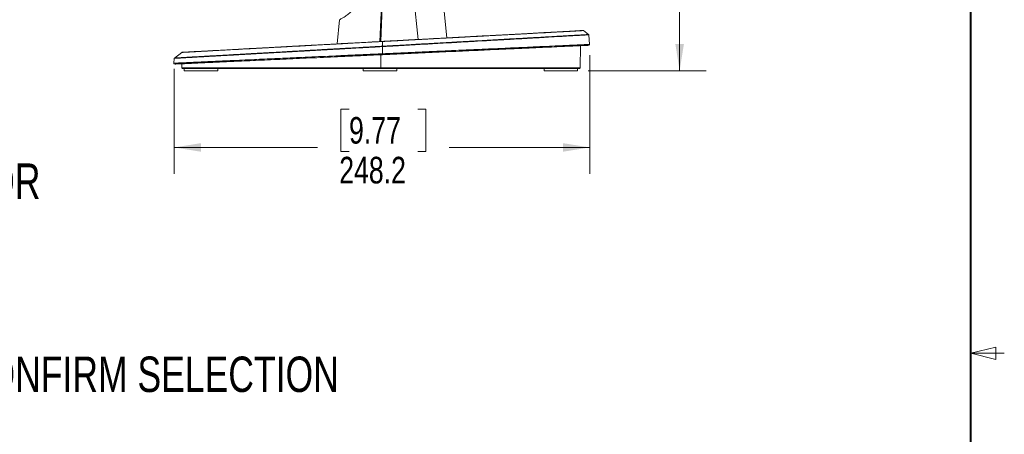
# Model space of a CAD drawing. Header units: millimetres. Extents: x 9 to 550, y 15 to 417.
# Tile 34 of 39: x 432 to 550, y 206 to 256. Entities that reach past the tile are written whole.
import ezdxf

# ---------------------------------------------------------------- set-up
doc = ezdxf.new("R2010")
doc.units = ezdxf.units.MM
doc.styles.add('SLDTEXTSTYLE0', font='TXT', dxfattribs={"width": 0.75})
doc.dimstyles.new('SLDDIMSTYLE0', dxfattribs={"dimtxt": 3.175, "dimasz": 3.175, "dimexe": 0, "dimexo": 0.0625, "dimgap": 0.79375, "dimtad": 0, "dimtih": 1, "dimtoh": 1, "dimdec": 1, "dimlfac": 5, "dimrnd": 1e-09, "dimzin": 12, "dimdsep": 46, "dimtxsty": 'SLDTEXTSTYLE0', "dimsah": 1, "dimcen": 0.09, "dimadec": 0, "dimazin": 3, "dimtfac": 1, "dimtdec": 1, "dimtofl": 0, "dimtmove": 0, "dimatfit": 3, "dimfxl": 1, "dimfrac": 2, "dimtolj": 1, "dimtzin": 12, "dimarcsym": 0})

# ---------------------------------------------------------------- blocks, each defined once
blk = doc.blocks.new('_D_9')
at = {"color": 7, "linetype": 'Continuous', "lineweight": 0}
for p, q in [((500.55, 251.53), (500.55, 237.32)), ((450.91, 249.86), (450.91, 237.32)), ((471.79, 245.06), (470.83, 245.06)), ((470.83, 245.06), (470.83, 240.02)), ((480, 245.06), (480.97, 245.06)), ((480.97, 245.06), (480.97, 240.02)), ((450.91, 240.49), (468.04, 240.49)), ((500.55, 240.49), (483.76, 240.49)), ((470.83, 240.02), (471.79, 240.02)), ((480.97, 240.02), (480, 240.02))]:
    blk.add_line(p, q, dxfattribs=at)
for points in [[(450.91, 240.49), (454.08, 239.98), (454.08, 241)], [(500.55, 240.49), (497.37, 241), (497.37, 239.98)]]:
    blk.add_solid(points, dxfattribs=at)
at = {"color": 7, "linetype": 'Continuous', "lineweight": 0, "char_height": 3.175, "attachment_point": 1, "style": 'SLDTEXTSTYLE0'}
for s, insert in [('9.77', (471.79, 244.12)), ('248.2', (470.62, 239.37))]:
    blk.add_mtext(s, dxfattribs=dict(at, insert=insert))
blk = doc.blocks.new('_D_10')
at = {"color": 7, "linetype": 'Continuous', "lineweight": 0}
for p, q in [((470.54, 338.18), (514.47, 338.18)), ((511.3, 338.18), (511.3, 302.62)), ((506.02, 301.98), (505.05, 301.98)), ((505.05, 301.98), (505.05, 296.94)), ((516.58, 301.98), (517.54, 301.98)), ((517.54, 301.98), (517.54, 296.94)), ((505.05, 296.94), (506.02, 296.94)), ((517.54, 296.94), (516.58, 296.94)), ((511.3, 249.66), (511.3, 292.19)), ((500.37, 249.66), (514.47, 249.66))]:
    blk.add_line(p, q, dxfattribs=at)
for points in [[(511.3, 338.18), (510.79, 335.01), (511.81, 335.01)], [(511.3, 249.66), (511.81, 252.83), (510.79, 252.83)]]:
    blk.add_solid(points, dxfattribs=at)
at = {"color": 7, "linetype": 'Continuous', "lineweight": 0, "char_height": 3.175, "attachment_point": 1, "style": 'SLDTEXTSTYLE0'}
for s, insert in [('17.43', (506.02, 301.03)), ('442.6', (506.02, 296.28))]:
    blk.add_mtext(s, dxfattribs=dict(at, insert=insert))

msp = doc.modelspace()

# ---------------------------------------------------------------- linework, layer by layer
at = {"color": 7, "linetype": 'Continuous', "lineweight": 40}
msp.add_line((546.1, 19.05), (546.1, 412.75), dxfattribs=at)
at = {"color": 7, "linetype": 'Continuous', "lineweight": 15}
for p, q in [((477.192, 281.113), (480.056, 253.387)), ((483.487, 253.573), (481.3, 274.555)), ((476.243, 272.094), (475.488, 253.139)), ((476.341, 272.09), (475.585, 253.144)), ((470.639, 255.747), (470.369, 252.861)), ((500.423, 253.982), (499.808, 254.452)), ((475.799, 252.579), (475.799, 253.143)), ((500.546, 252.8), (500.446, 253.953)), ((451.792, 251.846), (450.923, 251.171)), ((475.799, 252.537), (475.799, 251.679)), ((499.4, 250.015), (499.437, 252.643)), ((450.905, 251.133), (450.853, 250.537)), ((451.791, 250.48), (451.797, 250.015)), ((451.829, 249.943), (451.831, 249.943)), ((452.099, 249.916), (452.099, 249.656)), ((456.099, 249.656), (452.099, 249.656)), ((456.099, 249.656), (456.099, 249.916)), ((473.499, 249.916), (473.499, 249.656)), ((477.499, 249.656), (473.499, 249.656)), ((477.499, 249.656), (477.499, 249.916)), ((495.099, 249.916), (495.099, 249.656)), ((495.099, 249.656), (499.099, 249.656)), ((499.099, 249.656), (499.099, 249.916)), ((499.367, 249.943), (499.368, 249.943)), ((499.367, 249.943), (499.368, 249.943))]:
    msp.add_line(p, q, dxfattribs=at)
at = {"color": 8, "linetype": 'Continuous', "lineweight": 15}
msp.add_line((475.599, 251.561), (475.599, 250.015), dxfattribs=at)
at = {"color": 7, "linetype": 'Continuous', "lineweight": 0}
for p, q in [((546.1, 215.9), (549.1, 216.65)), ((549.1, 215.15), (549.1, 216.65)), ((546.1, 215.9), (549.1, 215.15)), ((546.1, 215.9), (550.1, 215.9))]:
    msp.add_line(p, q, dxfattribs=at)
at = {"color": 8, "linetype": 'Continuous', "lineweight": 15}
for points, knots in [([(473.468, 258.857), (473.396, 258.678), (473.253, 258.323), (472.979, 257.837), (472.635, 257.336), (472.291, 256.943), (471.977, 256.642), (471.664, 256.374), (471.294, 256.109), (470.93, 255.894), (470.708, 255.779), (470.611, 255.733), (470.639, 255.747), (470.639, 255.747)], [0, 0, 0, 0, 0.0843115, 0.167369, 0.2489966, 0.363851, 0.4222462, 0.4818956, 0.6019792, 0.7286256, 0.8622861, 0.9997914, 1, 1, 1, 1]), ([(475.799, 252.579), (475.975, 252.589), (476.383, 252.612), (477.075, 252.652), (477.902, 252.699), (478.767, 252.749), (479.577, 252.796), (480.271, 252.835), (480.981, 252.876), (481.771, 252.921), (482.689, 252.973), (483.417, 253.013), (483.934, 253.043), (484.233, 253.059), (484.531, 253.076), (484.827, 253.093), (485.122, 253.109), (485.415, 253.126), (485.73, 253.144), (486.111, 253.165), (486.635, 253.195), (487.321, 253.234), (488.076, 253.277), (488.788, 253.318), (489.378, 253.352), (489.876, 253.381), (490.334, 253.407), (490.894, 253.439), (491.583, 253.478), (492.357, 253.522), (492.897, 253.552), (493.204, 253.57), (493.303, 253.575), (493.402, 253.581), (493.502, 253.587), (493.602, 253.592), (493.685, 253.597), (493.787, 253.603), (493.94, 253.612), (494.462, 253.641), (495.191, 253.683), (495.995, 253.729), (496.646, 253.766), (497.228, 253.799), (497.781, 253.831), (498.283, 253.86), (498.802, 253.889), (499.289, 253.917), (499.705, 253.941), (500.019, 253.959), (500.246, 253.972), (500.395, 253.98), (500.414, 253.981), (500.423, 253.982)], [0, 0, 0, 0, 0.01288176, 0.02973751, 0.05057197, 0.07342815, 0.09330232, 0.11048937, 0.12498426, 0.14643113, 0.1701273, 0.19496166, 0.20279005, 0.21062907, 0.21847899, 0.22634009, 0.2342126, 0.24209673, 0.24999274, 0.25970318, 0.27333094, 0.29327448, 0.31733448, 0.33824782, 0.35598518, 0.37051937, 0.38397997, 0.39891336, 0.42396187, 0.45152754, 0.47789626, 0.48149736, 0.48513282, 0.48880279, 0.49250732, 0.49624645, 0.5000202, 0.50186375, 0.50780926, 0.51758174, 0.5625081, 0.59704999, 0.62499401, 0.65608512, 0.68729351, 0.71861022, 0.75002583, 0.79543382, 0.83711798, 0.8750108, 0.91575186, 0.95742938, 1, 1, 1, 1]), ([(450.928, 251.175), (450.937, 251.176), (450.955, 251.177), (451.101, 251.185), (451.346, 251.199), (451.697, 251.218), (452.135, 251.243), (452.587, 251.268), (453.035, 251.293), (453.476, 251.318), (453.967, 251.346), (454.526, 251.377), (455.065, 251.408), (455.555, 251.435), (455.947, 251.457), (456.33, 251.479), (456.701, 251.5), (457.059, 251.52), (457.4, 251.539), (457.71, 251.557), (458.029, 251.575), (458.427, 251.597), (458.971, 251.628), (459.597, 251.664), (460.221, 251.699), (460.773, 251.73), (461.297, 251.76), (461.831, 251.79), (462.505, 251.828), (463.322, 251.873), (464.041, 251.914), (464.536, 251.942), (464.791, 251.956), (465.046, 251.97), (465.302, 251.985), (465.558, 251.999), (465.837, 252.015), (466.197, 252.036), (466.699, 252.065), (467.382, 252.104), (468.134, 252.147), (468.875, 252.189), (469.523, 252.226), (470.117, 252.26), (470.72, 252.294), (471.406, 252.333), (472.254, 252.38), (473.23, 252.435), (474.211, 252.49), (475.071, 252.538), (475.579, 252.567), (475.799, 252.579)], [0, 0, 0, 0, 0.0405348, 0.0822223, 0.1248959, 0.1700766, 0.2117436, 0.249902, 0.2770915, 0.3047669, 0.3329154, 0.3615237, 0.393354, 0.4116195, 0.4288613, 0.4450869, 0.4603034, 0.4745176, 0.4877364, 0.4999662, 0.5095814, 0.523235, 0.5432836, 0.5671195, 0.5871234, 0.6047935, 0.6201524, 0.6363665, 0.653889, 0.6807985, 0.7080084, 0.7150987, 0.7221541, 0.7291747, 0.7361607, 0.7431124, 0.7500299, 0.7587283, 0.7720619, 0.7900041, 0.8125223, 0.8303606, 0.846719, 0.8616081, 0.8750366, 0.8917553, 0.9125901, 0.9375282, 0.963204, 0.9840233, 1, 1, 1, 1]), ([(500.546, 252.8), (500.546, 252.8), (500.608, 252.8), (500.447, 252.796), (500.164, 252.782), (499.621, 252.758), (498.94, 252.727), (498.168, 252.692), (497.359, 252.655), (496.336, 252.608), (495.467, 252.569), (494.855, 252.541), (494.684, 252.533), (494.511, 252.526), (494.335, 252.518), (494.157, 252.509), (493.977, 252.501), (493.418, 252.476), (492.482, 252.433), (491.15, 252.373), (489.903, 252.316), (488.772, 252.265), (487.782, 252.22), (486.93, 252.181), (486.326, 252.154), (485.97, 252.138), (485.845, 252.132), (485.796, 252.13), (485.775, 252.129), (485.766, 252.128), (485.763, 252.128), (485.761, 252.128), (485.76, 252.128), (485.76, 252.128), (485.366, 252.118), (484.625, 252.074), (483.572, 252.029), (482.708, 251.989), (482.026, 251.959), (481.606, 251.94), (481.362, 251.928), (481.256, 251.924), (481.159, 251.919), (481.071, 251.915), (480.991, 251.912), (480.77, 251.902), (480.422, 251.886), (479.929, 251.863), (479.419, 251.84), (478.931, 251.818), (478.493, 251.798), (478.058, 251.778), (477.529, 251.755), (476.908, 251.728), (476.317, 251.702), (475.953, 251.686), (475.799, 251.679)], [0, 0, 0, 0, 0.00000101, 0.06246555, 0.12493162, 0.18739893, 0.24986724, 0.29651769, 0.34317054, 0.38982578, 0.45140491, 0.45831943, 0.46523404, 0.47214869, 0.47906344, 0.48597817, 0.49289301, 0.49980786, 0.54951605, 0.59395501, 0.63312294, 0.66701805, 0.69563878, 0.71898402, 0.73886613, 0.74551737, 0.74803788, 0.74906831, 0.74950646, 0.74969631, 0.74977927, 0.74981567, 0.74983165, 0.74983872, 0.74984423, 0.78169421, 0.80914285, 0.83218886, 0.84814491, 0.86099366, 0.86384535, 0.86648385, 0.86890918, 0.87112133, 0.87312031, 0.87490608, 0.88758028, 0.89906299, 0.91145707, 0.92522116, 0.93495123, 0.94357477, 0.95707044, 0.97356243, 0.98876816, 1, 1, 1, 1]), ([(475.599, 250.015), (475.046, 250.015), (473.94, 250.015), (472.292, 250.015), (470.664, 250.015), (469.066, 250.015), (467.506, 250.015), (465.74, 250.015), (463.812, 250.015), (461.791, 250.015), (459.932, 250.015), (458.246, 250.015), (456.741, 250.015), (455.427, 250.015), (454.313, 250.015), (453.4, 250.015), (452.687, 250.015), (452.179, 250.015), (451.858, 250.015), (451.817, 250.015), (451.797, 250.015)], [0, 0, 0, 0, 0.04170213, 0.083415, 0.12511776, 0.16681696, 0.20851652, 0.25021622, 0.31274291, 0.3752626, 0.4377675, 0.5002584, 0.56273843, 0.6252128, 0.68768489, 0.75015236, 0.81261597, 0.8750773, 0.93753833, 1, 1, 1, 1]), ([(499.4, 250.015), (499.4, 250.015), (499.4, 250.015), (499.33, 250.015), (499.021, 250.015), (498.509, 250.015), (497.797, 250.015), (496.885, 250.015), (495.77, 250.015), (494.456, 250.015), (492.952, 250.015), (491.265, 250.015), (489.406, 250.015), (487.385, 250.015), (485.457, 250.015), (483.692, 250.015), (482.132, 250.015), (480.533, 250.015), (478.906, 250.015), (477.257, 250.015), (476.152, 250.015), (475.599, 250.015)], [0, 0, 0, 0, 0.0000007, 0.0624632, 0.1249246, 0.1873864, 0.2498502, 0.3123177, 0.3747896, 0.4372634, 0.4997428, 0.5622329, 0.6247372, 0.6872566, 0.7497832, 0.7914829, 0.8331825, 0.8748817, 0.9165844, 0.958297, 1, 1, 1, 1])]:
    msp.add_open_spline(points, degree=3, knots=knots, dxfattribs=at)
at = {"color": 7, "linetype": 'Continuous', "lineweight": 15}
for points, knots in [([(499.777, 254.458), (499.776, 254.458), (499.776, 254.458), (499.773, 254.458), (499.768, 254.458), (499.761, 254.457), (499.751, 254.457), (499.74, 254.456), (499.727, 254.455), (499.712, 254.454), (499.694, 254.454), (499.675, 254.452), (499.653, 254.451), (499.63, 254.45), (499.604, 254.449), (499.577, 254.447), (499.547, 254.446), (499.516, 254.444), (499.482, 254.442), (499.446, 254.44), (499.408, 254.438), (499.369, 254.436), (499.327, 254.434), (499.283, 254.431), (499.234, 254.429), (499.149, 254.424), (499.03, 254.417), (498.886, 254.41), (498.714, 254.4), (498.475, 254.387), (498.029, 254.363), (497.366, 254.327), (496.436, 254.277), (495.366, 254.218), (494.149, 254.152), (492.791, 254.078), (491.338, 254), (489.724, 253.912), (487.993, 253.818), (486.101, 253.715), (484.422, 253.624), (483.087, 253.551), (482.06, 253.495), (481.095, 253.443), (480.127, 253.39), (479.081, 253.334), (478.199, 253.286), (477.431, 253.244), (476.955, 253.218), (476.527, 253.195), (476.146, 253.174), (475.909, 253.161), (475.798, 253.155)], [0, 0, 0, 0, 0.00621399, 0.0124279, 0.01864173, 0.02485548, 0.03106915, 0.03728274, 0.04349626, 0.04970969, 0.05592303, 0.06213629, 0.06834945, 0.07456252, 0.08077549, 0.08698836, 0.09320113, 0.09941379, 0.10562636, 0.11183884, 0.11805123, 0.12426352, 0.13047571, 0.1366878, 0.14289977, 0.15029121, 0.16968885, 0.18497568, 0.19647803, 0.22100255, 0.25006149, 0.30441948, 0.35724558, 0.41081564, 0.46437114, 0.5179467, 0.57155423, 0.62084094, 0.67868656, 0.73219447, 0.78572233, 0.81774075, 0.83929913, 0.86671917, 0.89287836, 0.91368076, 0.94643966, 0.95955611, 0.9714708, 0.98218335, 0.99169317, 1, 1, 1, 1]), ([(475.799, 253.143), (475.971, 253.152), (476.368, 253.174), (477.043, 253.211), (477.85, 253.255), (478.694, 253.302), (479.485, 253.345), (480.162, 253.382), (480.673, 253.41), (481.062, 253.431), (481.372, 253.448), (481.699, 253.465), (482.043, 253.484), (482.403, 253.503), (482.779, 253.523), (483.331, 253.553), (483.982, 253.588), (484.655, 253.624), (485.063, 253.645), (485.274, 253.657), (485.349, 253.661), (485.412, 253.664), (485.717, 253.68), (486.304, 253.712), (487.178, 253.76), (488.05, 253.807), (488.892, 253.853), (489.629, 253.894), (490.311, 253.931), (490.938, 253.965), (491.543, 253.998), (492.175, 254.032), (492.742, 254.062), (493.414, 254.099), (494.141, 254.138), (494.758, 254.172), (495.162, 254.194), (495.362, 254.204), (495.557, 254.215), (495.746, 254.225), (495.93, 254.235), (496.147, 254.247), (496.418, 254.262), (496.762, 254.281), (497.1, 254.299), (497.419, 254.316), (497.626, 254.328), (497.764, 254.335), (497.83, 254.339), (497.897, 254.342), (497.963, 254.346), (498.03, 254.349), (498.097, 254.353), (498.167, 254.357), (498.253, 254.362), (498.381, 254.368), (498.559, 254.378), (498.784, 254.39), (499.03, 254.404), (499.264, 254.416), (499.444, 254.426), (499.636, 254.437), (499.736, 254.442), (499.783, 254.445), (499.795, 254.445), (499.804, 254.446), (499.811, 254.446), (499.813, 254.446), (499.818, 254.446), (499.815, 254.446), (499.815, 254.446)], [0, 0, 0, 0, 0.0128773, 0.0297382, 0.0505809, 0.0734402, 0.0933152, 0.110503, 0.1250033, 0.1325222, 0.140512, 0.1489729, 0.1579049, 0.1673079, 0.1771822, 0.1875276, 0.2110853, 0.2293537, 0.242332, 0.2447499, 0.2468372, 0.2485938, 0.2500197, 0.2722251, 0.2981259, 0.3253979, 0.349526, 0.3749399, 0.394791, 0.4156374, 0.437479, 0.4570707, 0.4827623, 0.5000259, 0.5339198, 0.5701493, 0.5794312, 0.5886574, 0.5978278, 0.6069423, 0.6160011, 0.625004, 0.6396812, 0.658335, 0.6809649, 0.6980788, 0.7169243, 0.721393, 0.725949, 0.7305922, 0.7353227, 0.7401405, 0.7450454, 0.7500376, 0.7560193, 0.7647557, 0.7803222, 0.8005915, 0.8255632, 0.8552375, 0.8833508, 0.9037709, 0.9576592, 0.9647162, 0.971773, 0.9788295, 0.9858857, 0.9929416, 0.9999972, 1, 1, 1, 1]), ([(499.771, 254.458), (499.775, 254.458), (499.783, 254.459), (499.791, 254.457), (499.795, 254.456)], [0, 0, 0, 0, 0.49484747, 1, 1, 1, 1]), ([(499.816, 254.446), (499.813, 254.448), (499.806, 254.453), (499.799, 254.455), (499.795, 254.456)], [0, 0, 0, 0, 0.4962798, 1, 1, 1, 1]), ([(451.783, 251.839), (451.783, 251.839), (451.777, 251.839), (451.832, 251.842), (451.943, 251.848), (451.977, 251.85), (452.015, 251.852), (452.055, 251.854), (452.099, 251.857), (452.146, 251.859), (452.193, 251.862), (452.247, 251.865), (452.318, 251.868), (452.412, 251.874), (452.515, 251.879), (452.611, 251.884), (452.699, 251.889), (452.815, 251.895), (452.976, 251.904), (453.192, 251.916), (453.517, 251.934), (453.966, 251.958), (454.555, 251.99), (455.179, 252.024), (455.857, 252.061), (456.595, 252.101), (457.419, 252.145), (458.311, 252.194), (459.256, 252.246), (459.961, 252.284), (460.395, 252.308), (460.58, 252.318), (460.776, 252.329), (460.982, 252.34), (461.199, 252.352), (461.427, 252.364), (461.667, 252.377), (461.919, 252.391), (462.233, 252.408), (462.588, 252.427), (463.005, 252.45), (463.456, 252.474), (463.922, 252.499), (464.371, 252.523), (464.907, 252.552), (465.414, 252.58), (465.817, 252.602), (465.976, 252.61), (466.054, 252.615), (466.105, 252.618), (466.132, 252.619), (466.135, 252.619), (466.147, 252.62), (466.194, 252.622), (466.298, 252.628), (466.476, 252.638), (466.815, 252.656), (467.365, 252.687), (468.069, 252.725), (468.761, 252.763), (469.353, 252.796), (469.874, 252.824), (470.364, 252.851), (470.889, 252.879), (471.524, 252.913), (472.345, 252.958), (473.292, 253.008), (474.245, 253.059), (475.079, 253.104), (475.578, 253.131), (475.799, 253.143)], [0, 0, 0, 0, 0.0014234, 0.0713122, 0.0791573, 0.0870019, 0.0948461, 0.1026898, 0.1105329, 0.1183756, 0.1262178, 0.1325312, 0.1422994, 0.1555225, 0.1684453, 0.1788656, 0.1869585, 0.1956865, 0.2134473, 0.2318936, 0.2510253, 0.2901085, 0.3264627, 0.3600871, 0.394081, 0.4295845, 0.4632034, 0.5006695, 0.5369672, 0.569367, 0.5753927, 0.581704, 0.5883009, 0.5951834, 0.6023516, 0.6098053, 0.6175447, 0.6255697, 0.6340911, 0.6473303, 0.6588777, 0.6725556, 0.6882644, 0.7005488, 0.7120962, 0.7349048, 0.743811, 0.7460294, 0.7482005, 0.7503241, 0.7503322, 0.7504017, 0.7506001, 0.7513593, 0.7543279, 0.7592297, 0.7660648, 0.7822794, 0.8041745, 0.822816, 0.8372118, 0.8507369, 0.8633916, 0.8751759, 0.8911862, 0.9119931, 0.9375965, 0.9626992, 0.9835014, 1, 1, 1, 1]), ([(475.798, 253.155), (475.244, 253.125), (474.133, 253.065), (472.476, 252.975), (470.838, 252.886), (469.23, 252.799), (467.66, 252.713), (466.138, 252.631), (464.672, 252.551), (463.266, 252.475), (461.702, 252.39), (460.032, 252.299), (458.328, 252.206), (456.811, 252.124), (455.487, 252.052), (454.36, 251.991), (453.434, 251.94), (452.714, 251.901), (452.193, 251.873), (451.901, 251.856), (451.787, 251.853), (451.817, 251.853), (451.817, 251.853)], [0, 0, 0, 0, 0.04156271, 0.08325163, 0.12496958, 0.16660937, 0.20832175, 0.2499663, 0.29147547, 0.3331361, 0.37488735, 0.43741226, 0.49994985, 0.56243983, 0.6249299, 0.68744832, 0.7499762, 0.81248054, 0.8749788, 0.93748456, 0.99999691, 1, 1, 1, 1]), ([(475.799, 252.537), (475.86, 252.54), (476.002, 252.548), (476.247, 252.562), (476.553, 252.58), (476.92, 252.601), (477.348, 252.625), (477.836, 252.653), (478.624, 252.697), (479.654, 252.756), (480.892, 252.826), (482.118, 252.896), (483.387, 252.968), (484.601, 253.037), (485.583, 253.092), (486.682, 253.155), (488.163, 253.239), (490.073, 253.348), (492.001, 253.458), (493.459, 253.541), (494.531, 253.602), (495.538, 253.659), (496.674, 253.724), (497.832, 253.79), (498.624, 253.835), (499.155, 253.866), (499.501, 253.885), (499.793, 253.902), (500.033, 253.916), (500.218, 253.926), (500.329, 253.933), (500.39, 253.936), (500.42, 253.938), (500.437, 253.939), (500.446, 253.939), (500.446, 253.939), (500.447, 253.939)], [0, 0, 0, 0, 0.0044527, 0.0103977, 0.0178349, 0.0267642, 0.0371856, 0.0490992, 0.062505, 0.0950129, 0.125025, 0.1547215, 0.1875611, 0.2224342, 0.2500629, 0.266553, 0.3125141, 0.3749869, 0.4375163, 0.5000472, 0.5312982, 0.5625399, 0.6250116, 0.6875079, 0.7500108, 0.7812604, 0.812506, 0.8440301, 0.8749978, 0.9063145, 0.937497, 0.9539591, 0.9684405, 0.9809413, 0.9914611, 1, 1, 1, 1]), ([(500.447, 253.939), (500.446, 253.943), (500.445, 253.953), (500.439, 253.966), (500.43, 253.977), (500.422, 253.983), (500.419, 253.985)], [0, 0, 0, 0, 0.2483614, 0.5022754, 0.7547086, 1, 1, 1, 1]), ([(450.905, 251.133), (450.906, 251.133), (450.906, 251.133), (450.914, 251.133), (450.931, 251.134), (450.962, 251.136), (451.01, 251.139), (451.094, 251.143), (451.228, 251.151), (451.389, 251.16), (451.516, 251.167), (451.604, 251.172), (451.721, 251.179), (451.877, 251.187), (452.067, 251.198), (452.272, 251.209), (452.475, 251.221), (452.684, 251.233), (452.903, 251.245), (453.13, 251.258), (453.371, 251.271), (453.661, 251.288), (454.017, 251.308), (454.399, 251.329), (454.759, 251.349), (455.096, 251.368), (455.485, 251.39), (455.991, 251.419), (456.585, 251.452), (457.175, 251.485), (457.606, 251.51), (457.903, 251.526), (458.098, 251.537), (458.302, 251.549), (458.517, 251.561), (458.743, 251.574), (458.98, 251.587), (459.228, 251.601), (459.642, 251.624), (460.17, 251.654), (460.754, 251.687), (461.15, 251.71), (461.457, 251.727), (461.762, 251.744), (462.151, 251.766), (462.591, 251.791), (463.069, 251.818), (463.589, 251.847), (464.122, 251.877), (464.631, 251.906), (465.08, 251.931), (465.464, 251.952), (465.864, 251.975), (466.309, 252), (466.828, 252.03), (467.367, 252.06), (467.96, 252.094), (468.559, 252.128), (469.135, 252.16), (469.62, 252.188), (470.034, 252.211), (470.376, 252.231), (470.683, 252.248), (470.985, 252.265), (471.313, 252.284), (471.659, 252.303), (472.023, 252.324), (472.405, 252.345), (472.806, 252.368), (473.394, 252.401), (474.099, 252.441), (474.846, 252.483), (475.39, 252.514), (475.685, 252.53), (475.799, 252.537)], [0, 0, 0, 0, 0.0081184, 0.0185254, 0.031091, 0.0458152, 0.0626977, 0.0787394, 0.1103737, 0.1400822, 0.1484775, 0.1583683, 0.1712154, 0.1870187, 0.2057782, 0.2238432, 0.2391929, 0.2534782, 0.27012, 0.2850378, 0.2981828, 0.3153913, 0.3367857, 0.3580212, 0.3759474, 0.3906818, 0.406605, 0.4297938, 0.4576604, 0.4807916, 0.4999195, 0.506768, 0.5138941, 0.5212977, 0.5289787, 0.5369373, 0.5451734, 0.5536871, 0.5624785, 0.5872294, 0.6059061, 0.6185075, 0.6243977, 0.6342942, 0.6465051, 0.6595689, 0.6734855, 0.6883931, 0.704459, 0.7186514, 0.7309703, 0.7414161, 0.7499885, 0.7633532, 0.7770844, 0.791182, 0.8056464, 0.8231433, 0.8372174, 0.8494416, 0.8598159, 0.8683404, 0.8750151, 0.8826917, 0.8907861, 0.8992982, 0.9082279, 0.9175754, 0.9273405, 0.9375234, 0.9605358, 0.97862, 0.9917747, 1, 1, 1, 1]), ([(451.8, 251.84), (451.798, 251.84), (451.795, 251.84), (451.792, 251.84), (451.791, 251.84)], [0, 0, 0, 0, 0.4965069, 1, 1, 1, 1]), ([(451.801, 251.849), (451.804, 251.85), (451.811, 251.852), (451.819, 251.853), (451.823, 251.853)], [0, 0, 0, 0, 0.50450945, 1, 1, 1, 1]), ([(475.799, 252.537), (475.799, 252.545), (475.799, 252.553), (475.799, 252.568), (475.799, 252.574), (475.799, 252.579)], [0, 0, 0, 0, 0.5, 0.5, 1, 1, 1, 1]), ([(475.803, 251.57), (476.375, 251.596), (477.517, 251.648), (479.22, 251.725), (480.902, 251.802), (482.552, 251.877), (484.164, 251.95), (485.728, 252.021), (487.236, 252.089), (488.683, 252.155), (490.29, 252.228), (492.005, 252.306), (493.754, 252.385), (495.315, 252.456), (496.677, 252.518), (497.835, 252.571), (498.787, 252.614), (499.529, 252.648), (500.067, 252.672), (500.363, 252.686), (500.49, 252.69), (500.451, 252.69), (500.451, 252.69)], [0, 0, 0, 0, 0.041673, 0.0833153, 0.1249947, 0.1665988, 0.2082485, 0.2499829, 0.2915914, 0.3332457, 0.3749804, 0.4374684, 0.499961, 0.5624566, 0.6249552, 0.6874566, 0.7499612, 0.8124675, 0.8749746, 0.9374827, 0.9999919, 1, 1, 1, 1]), ([(500.524, 252.725), (500.528, 252.731), (500.536, 252.742), (500.544, 252.761), (500.548, 252.782), (500.547, 252.796), (500.546, 252.804)], [0, 0, 0, 0, 0.24312696, 0.48841216, 0.73910148, 1, 1, 1, 1]), ([(475.799, 251.679), (475.735, 251.676), (475.597, 251.67), (475.373, 251.66), (475.113, 251.648), (474.819, 251.635), (474.37, 251.616), (473.829, 251.592), (473.235, 251.566), (472.616, 251.538), (471.991, 251.509), (471.303, 251.478), (470.31, 251.433), (468.418, 251.347), (466.445, 251.257), (464.458, 251.167), (462.649, 251.085), (460.207, 250.974), (458.503, 250.896), (457.569, 250.854), (457.461, 250.849), (457.351, 250.844), (457.239, 250.839), (457.125, 250.834), (457.01, 250.829), (456.892, 250.823), (456.773, 250.818), (456.652, 250.812), (456.529, 250.807), (456.405, 250.801), (456.28, 250.795), (456.153, 250.79), (456.025, 250.784), (455.896, 250.778), (455.766, 250.772), (455.635, 250.766), (455.504, 250.76), (455.371, 250.754), (455.238, 250.748), (455.105, 250.742), (454.971, 250.736), (454.837, 250.73), (454.703, 250.724), (454.569, 250.718), (454.435, 250.712), (454.301, 250.706), (454.168, 250.7), (454.035, 250.694), (453.903, 250.688), (453.771, 250.682), (453.641, 250.676), (453.511, 250.67), (453.383, 250.664), (453.256, 250.658), (453.13, 250.652), (453.006, 250.647), (452.884, 250.641), (452.764, 250.636), (452.646, 250.63), (452.53, 250.625), (452.416, 250.62), (452.305, 250.615), (452.196, 250.61), (452.091, 250.605), (451.988, 250.601), (451.889, 250.596), (451.793, 250.592), (451.701, 250.588), (451.612, 250.584), (451.527, 250.58), (451.447, 250.576), (451.37, 250.573), (451.299, 250.569), (451.231, 250.566), (451.169, 250.563), (451.112, 250.561), (451.059, 250.558), (451.013, 250.556), (450.971, 250.554), (450.936, 250.553), (450.907, 250.551), (450.883, 250.55), (450.867, 250.55), (450.856, 250.549), (450.855, 250.549), (450.854, 250.549)], [0, 0, 0, 0, 0.0045769, 0.0099928, 0.0162479, 0.0233423, 0.0312757, 0.0487377, 0.0625542, 0.0744901, 0.0938266, 0.1083074, 0.125097, 0.1672827, 0.2500859, 0.2781296, 0.3291471, 0.4031159, 0.5000085, 0.5039586, 0.5080203, 0.5121936, 0.5164784, 0.5208748, 0.5253828, 0.5300023, 0.5347334, 0.5395761, 0.5445303, 0.549596, 0.5547733, 0.5600622, 0.5654626, 0.5709746, 0.5765981, 0.5823332, 0.5881797, 0.5941379, 0.6002075, 0.6063887, 0.6126814, 0.6190856, 0.6256014, 0.6322286, 0.6389674, 0.6458176, 0.6527794, 0.6598527, 0.6670375, 0.6743338, 0.6817415, 0.6892608, 0.6968916, 0.7046339, 0.7124878, 0.7204532, 0.7285301, 0.7367185, 0.7450185, 0.7534301, 0.7619533, 0.7705881, 0.7793345, 0.7881925, 0.7971622, 0.8062435, 0.8154364, 0.824741, 0.8341573, 0.8436852, 0.8533248, 0.8630761, 0.872939, 0.8829136, 0.8929997, 0.9031975, 0.9135069, 0.9239279, 0.9344606, 0.9451049, 0.9558608, 0.9667282, 0.9777073, 0.9887979, 1, 1, 1, 1]), ([(450.933, 251.179), (450.93, 251.176), (450.922, 251.171), (450.913, 251.159), (450.907, 251.146), (450.906, 251.137), (450.905, 251.132)], [0, 0, 0, 0, 0.2451652, 0.4975445, 0.7514675, 1, 1, 1, 1]), ([(475.803, 251.57), (475.09, 251.538), (473.716, 251.476), (471.776, 251.387), (470, 251.307), (468.316, 251.23), (466.662, 251.155), (465.048, 251.082), (463.5, 251.012), (462.018, 250.944), (460.601, 250.88), (459.259, 250.819), (458, 250.762), (456.828, 250.709), (455.746, 250.66), (454.769, 250.615), (453.899, 250.576), (453.118, 250.54), (452.398, 250.507), (451.744, 250.478), (451.225, 250.454), (450.993, 250.444), (450.958, 250.442), (450.958, 250.442)], [0.50005376, 0.50005376, 0.50005376, 0.50005376, 0.52587115, 0.54978576, 0.57087799, 0.59175069, 0.61354864, 0.63520006, 0.65668693, 0.6783706, 0.70028634, 0.72237515, 0.74457472, 0.7669031, 0.78954677, 0.81239574, 0.83490115, 0.85762882, 0.88236919, 0.91096653, 0.94455741, 0.98150996, 0.99880738, 0.99880738, 0.99880738, 0.99880738]), ([(475.799, 251.679), (475.8, 251.65), (475.802, 251.596), (475.803, 251.57), (475.803, 251.57)], [0.53962179, 0.53962179, 0.53962179, 0.53962179, 1, 1.48472519, 1.48472519, 1.48472519, 1.48472519]), ([(450.854, 250.551), (450.854, 250.543), (450.854, 250.528), (450.859, 250.507), (450.868, 250.488), (450.877, 250.478), (450.882, 250.472)], [0, 0, 0, 0, 0.2613415, 0.5119533, 0.7570171, 1, 1, 1, 1]), ([(451.797, 250.016), (451.798, 250.009), (451.799, 249.996), (451.805, 249.977), (451.815, 249.959), (451.824, 249.948), (451.829, 249.943)], [0, 0, 0, 0, 0.2327483, 0.4799603, 0.7374368, 1, 1, 1, 1]), ([(451.903, 249.916), (451.897, 249.916), (451.884, 249.916), (451.865, 249.921), (451.846, 249.93), (451.835, 249.939), (451.829, 249.943)], [0, 0, 0, 0, 0.2310545, 0.4774044, 0.7354004, 1, 1, 1, 1]), ([(475.599, 249.916), (475.05, 249.916), (473.951, 249.916), (472.311, 249.916), (470.69, 249.916), (469.097, 249.916), (467.544, 249.916), (466.038, 249.916), (464.589, 249.916), (463.199, 249.916), (461.653, 249.916), (460.004, 249.916), (458.322, 249.916), (456.826, 249.916), (455.52, 249.916), (454.408, 249.916), (453.495, 249.916), (452.782, 249.916), (452.275, 249.916), (451.957, 249.916), (451.917, 249.916), (451.897, 249.916)], [0, 0, 0, 0, 0.0415556, 0.0832521, 0.124987, 0.1666463, 0.2083814, 0.2500446, 0.2915619, 0.3332293, 0.3749889, 0.4375138, 0.5000439, 0.5625162, 0.6249825, 0.6874773, 0.7499877, 0.8124841, 0.8749805, 0.9374868, 1, 1, 1, 1]), ([(475.599, 250.015), (475.599, 250.003), (475.599, 249.991), (475.599, 249.966), (475.599, 249.955), (475.599, 249.935), (475.599, 249.928), (475.599, 249.918), (475.599, 249.916), (475.599, 249.916)], [0, 0, 0, 0, 0.25, 0.25, 0.5, 0.5, 0.75, 0.75, 1, 1, 1, 1]), ([(499.3, 249.916), (499.28, 249.916), (499.241, 249.916), (498.923, 249.916), (498.416, 249.916), (497.703, 249.916), (496.789, 249.916), (495.678, 249.916), (494.372, 249.916), (493.041, 249.916), (491.756, 249.916), (490.577, 249.916), (489.323, 249.916), (487.998, 249.916), (486.609, 249.916), (485.159, 249.916), (483.654, 249.916), (482.1, 249.916), (480.508, 249.916), (478.887, 249.916), (477.247, 249.916), (476.147, 249.916), (475.599, 249.916)], [0, 0, 0, 0, 0.06251171, 0.12501661, 0.18751167, 0.25000661, 0.31251516, 0.37500793, 0.43747214, 0.49994227, 0.54168149, 0.58341523, 0.62502171, 0.66677744, 0.7084434, 0.74996157, 0.79162085, 0.8333544, 0.87501479, 0.91674627, 0.95844331, 1, 1, 1, 1]), ([(499.368, 249.943), (499.363, 249.939), (499.352, 249.93), (499.333, 249.921), (499.313, 249.916), (499.301, 249.916), (499.294, 249.916)], [0, 0, 0, 0, 0.2645946, 0.5225857, 0.768913, 1, 1, 1, 1]), ([(499.368, 249.943), (499.373, 249.948), (499.383, 249.959), (499.393, 249.977), (499.399, 249.996), (499.4, 250.009), (499.4, 250.016)], [0, 0, 0, 0, 0.26255025, 0.52004339, 0.76725445, 1, 1, 1, 1])]:
    msp.add_open_spline(points, degree=3, knots=knots, dxfattribs=at)
msp.add_open_spline([(475.799, 253.143), (475.798, 253.151), (475.798, 253.155), (475.798, 253.155)], degree=3, dxfattribs=at)

# ---------------------------------------------------------------- texts
at = {"color": 7, "linetype": 'Continuous', "lineweight": 0, "char_height": 4.23333, "attachment_point": 1, "style": 'SLDTEXTSTYLE0'}
for s, insert in [('LED POWER INDICATOR', (384.909, 238.578)), ('INPUT SELECTION/ CONFIRM SELECTION', (385.175, 215.511))]:
    msp.add_mtext(s, dxfattribs=dict(at, insert=insert))

# ---------------------------------------------------------------- dimensions: what is measured, and where the dimension line sits
at = {"color": 7, "linetype": 'Continuous', "lineweight": 0}
dim = msp.add_linear_dim(base=(511.297, 338.182), p1=(499.099, 249.656), p2=(469.269, 338.182), angle=90, dimstyle='SLDDIMSTYLE0', dxfattribs=at)
dim.commit()
dim.dimension.update_dxf_attribs({"geometry": '_D_10', "text_midpoint": (511.297, 297.406), "dimtype": 160})
dim = msp.add_linear_dim(base=(450.905, 240.49), p1=(500.546, 252.8), p2=(450.905, 251.133), dimstyle='SLDDIMSTYLE0', dxfattribs=at)
dim.commit()
dim.dimension.update_dxf_attribs({"geometry": '_D_9', "text_midpoint": (475.899, 240.49), "dimtype": 160})

doc.saveas('drawing.dxf')
